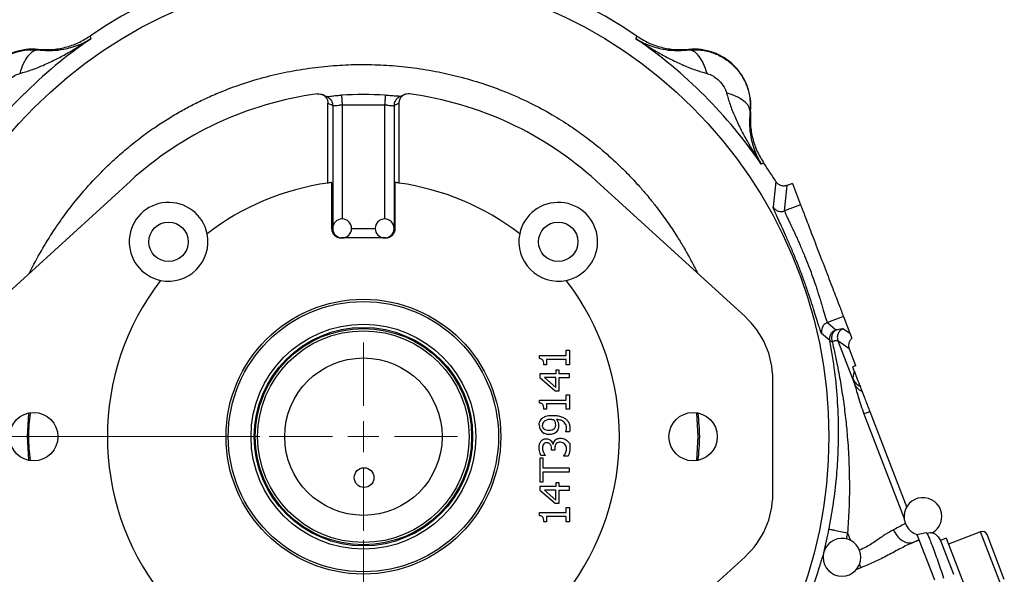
# Model space of a CAD drawing. Header units: inches. Extents: x 0.6 to 16.3, y 0.2 to 11.5.
# Tile 7 of 16: x 2.9 to 7.1, y 6.7 to 9. Entities that reach past the tile are written whole.
import ezdxf

# ---------------------------------------------------------------- set-up
doc = ezdxf.new("R2010")
doc.units = ezdxf.units.IN
doc.header["$MEASUREMENT"] = 0
doc.styles.add('SLDTEXTSTYLE0', font='TXT', dxfattribs={"width": 0.75})
doc.dimstyles.new('SLDDIMSTYLE0', dxfattribs={"dimtxt": 0.137795, "dimasz": 0.14, "dimexe": 0, "dimexo": 0.0625, "dimgap": 0.034449, "dimtad": 0, "dimtih": 1, "dimtoh": 1, "dimdec": 1, "dimlfac": 1.5, "dimrnd": 1e-09, "dimzin": 12, "dimdsep": 46, "dimtxsty": 'SLDTEXTSTYLE0', "dimblk1": 'CLOSED', "dimblk2": 'CLOSED', "dimsah": 1, "dimcen": 0.09, "dimadec": 0, "dimazin": 3, "dimtfac": 1, "dimtofl": 0, "dimtmove": 0, "dimatfit": 3, "dimldrblk": 'CLOSED', "dimfxl": 0, "dimfrac": 2, "dimtolj": 1, "dimtzin": 12, "dimarcsym": 0})
doc.dimstyles.new('SLDDIMSTYLE2', dxfattribs={"dimtxt": 0.137795, "dimasz": 0.14, "dimexe": 0, "dimexo": 0.0625, "dimgap": 0.034449, "dimtad": 0, "dimdec": 1, "dimlfac": 1.5, "dimrnd": 1e-09, "dimzin": 12, "dimdsep": 46, "dimtxsty": 'SLDTEXTSTYLE0', "dimblk1": 'CLOSED', "dimblk2": 'CLOSED', "dimsah": 1, "dimcen": 0.09, "dimadec": 0, "dimazin": 3, "dimtfac": 1, "dimtmove": 0, "dimatfit": 0, "dimldrblk": 'CLOSED', "dimfxl": 0, "dimfrac": 2, "dimtolj": 1, "dimtzin": 12, "dimarcsym": 0})
doc.dimstyles.new('SLDDIMSTYLE4', dxfattribs={"dimtxt": 0.137795, "dimasz": 0.14, "dimexe": 0, "dimexo": 0.0625, "dimgap": 0.034449, "dimtad": 0, "dimtih": 1, "dimtoh": 1, "dimdec": 1, "dimlfac": 1.5, "dimrnd": 1e-09, "dimzin": 12, "dimdsep": 46, "dimtxsty": 'SLDTEXTSTYLE0', "dimblk1": 'CLOSED', "dimblk2": 'CLOSED', "dimsah": 1, "dimcen": 0.09, "dimadec": 0, "dimazin": 3, "dimtfac": 1, "dimtdec": 1, "dimtofl": 0, "dimtmove": 0, "dimatfit": 3, "dimldrblk": 'CLOSED', "dimfxl": 0, "dimfrac": 2, "dimtolj": 1, "dimtzin": 12, "dimarcsym": 0})

# ---------------------------------------------------------------- blocks, each defined once
blk = doc.blocks.new('_Closed')
at = {"color": 0, "linetype": 'ByBlock', "lineweight": -2}
for p, q in [((-1, 0.166667), (0, 0)), ((-1, 0.166667), (-1, -0.166667)), ((0, 0), (-1, -0.166667)), ((0, 0), (-1, 0))]:
    blk.add_line(p, q, dxfattribs=at)
blk = doc.blocks.new('_D')
at = {"color": 7, "linetype": 'Continuous', "lineweight": 0}
for p, q in [((3.7642, 9.3328), (1.2716, 9.3328)), ((1.311, 9.3328), (1.311, 8.4175)), ((1.1582, 8.3895), (1.1163, 8.3895)), ((1.1163, 8.3895), (1.1163, 8.1707)), ((1.4637, 8.3895), (1.5057, 8.3895)), ((1.5057, 8.3895), (1.5057, 8.1707)), ((1.1163, 8.1707), (1.1582, 8.1707)), ((1.5057, 8.1707), (1.4637, 8.1707)), ((1.311, 4.4631), (1.311, 7.9646)), ((3.0976, 4.4631), (1.2716, 4.4631))]:
    blk.add_line(p, q, dxfattribs=at)
at = {"color": 7, "linetype": 'Continuous', "lineweight": 18, "xscale": 0.14, "yscale": 0.14}
for p, rotation in [((1.311, 9.3328), 90.0000000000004), ((1.311, 4.4631), 270.0000000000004)]:
    blk.add_blockref('_Closed', p, dxfattribs=dict(at, rotation=rotation))
at = {"color": 7, "linetype": 'Continuous', "lineweight": 18, "char_height": 0.1378, "attachment_point": 1, "style": 'SLDTEXTSTYLE0'}
for s, insert in [('186', (1.1582, 8.3484)), ('7.3', (1.1837, 8.1422))]:
    blk.add_mtext(s, dxfattribs=dict(at, insert=insert))
blk = doc.blocks.new('_D_2')
at = {"color": 7, "linetype": 'Continuous', "lineweight": 0}
for p, q in [((4.3431, 6.8412), (4.3431, 4.1251)), ((5.1764, 4.7044), (5.1764, 4.1251)), ((4.6637, 4.3629), (4.6217, 4.3629)), ((4.6217, 4.3629), (4.6217, 4.1441)), ((4.8673, 4.3629), (4.9093, 4.3629)), ((4.9093, 4.3629), (4.9093, 4.1441)), ((4.3431, 4.1644), (4.0931, 4.1644)), ((4.6217, 4.1441), (4.6637, 4.1441)), ((4.9093, 4.1441), (4.8673, 4.1441)), ((5.1764, 4.1644), (5.4264, 4.1644))]:
    blk.add_line(p, q, dxfattribs=at)
at = {"color": 7, "linetype": 'Continuous', "lineweight": 18, "xscale": 0.14, "yscale": 0.14}
blk.add_blockref('_Closed', (4.3431, 4.1644, 0.532), dxfattribs=at)
at = {"color": 7, "linetype": 'Continuous', "lineweight": 18, "xscale": 0.14, "yscale": 0.14, "rotation": 180.0000000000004}
blk.add_blockref('_Closed', (5.1764, 4.1644, 0.532), dxfattribs=at)
at = {"color": 7, "linetype": 'Continuous', "lineweight": 18, "char_height": 0.1378, "attachment_point": 1, "style": 'SLDTEXTSTYLE0'}
for s, insert in [('32', (4.6637, 4.3218)), ('1.3', (4.6383, 4.1156))]:
    blk.add_mtext(s, dxfattribs=dict(at, insert=insert))
blk = doc.blocks.new('_D_6')
at = {"color": 7, "linetype": 'Continuous', "lineweight": 0}
for p, q in [((3.9048, 7.2795), (1.6205, 7.2795)), ((1.6598, 7.2795), (1.6598, 5.5225)), ((1.5071, 5.4945), (1.4651, 5.4945)), ((1.4651, 5.4945), (1.4651, 5.2758)), ((1.8126, 5.4945), (1.8546, 5.4945)), ((1.8546, 5.4945), (1.8546, 5.2758)), ((1.4651, 5.2758), (1.5071, 5.2758)), ((1.8546, 5.2758), (1.8126, 5.2758)), ((1.6598, 4.4631), (1.6598, 5.0696)), ((3.0976, 4.4631), (1.6205, 4.4631))]:
    blk.add_line(p, q, dxfattribs=at)
at = {"color": 7, "linetype": 'Continuous', "lineweight": 18, "xscale": 0.14, "yscale": 0.14}
for p, rotation in [((1.6598, 7.2795, 0.532), 90.0000000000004), ((1.6598, 4.4631, 0.532), 270.0000000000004)]:
    blk.add_blockref('_Closed', p, dxfattribs=dict(at, rotation=rotation))
at = {"color": 7, "linetype": 'Continuous', "lineweight": 18, "char_height": 0.1378, "attachment_point": 1, "style": 'SLDTEXTSTYLE0'}
for s, insert in [('107', (1.5071, 5.4534)), ('4.2', (1.5326, 5.2472))]:
    blk.add_mtext(s, dxfattribs=dict(at, insert=insert))
blk = doc.blocks.new('SW_CENTERMARKSYMBOL_1')
at = {"color": 0, "linetype": 'Continuous', "lineweight": 18}
for p, q in [((0, 0.1312), (0, 0.399)), ((0, 0), (0, 0.0656)), ((-0.1312, 0), (-0.399, 0)), ((0, 0), (-0.0656, 0)), ((0, 0), (0, -0.0656)), ((0, 0), (0.0656, 0)), ((0.1312, 0), (0.399, 0)), ((0, -0.1312), (0, -0.399))]:
    blk.add_line(p, q, dxfattribs=at)

msp = doc.modelspace()

# ---------------------------------------------------------------- linework, layer by layer
at = {"color": 7, "linetype": 'Continuous', "lineweight": 25}
for p, q in [((3.1855, 8.9754), (3.1873, 8.9696)), ((3.1873, 8.9696), (3.189, 8.964)), ((5.4972, 8.964), (5.4989, 8.9696)), ((5.4989, 8.9696), (5.5007, 8.9754)), ((2.9663, 8.9189), (2.9664, 8.9168)), ((5.7198, 8.9168), (5.72, 8.9189)), ((4.2505, 8.7247), (4.2506, 8.7243)), ((4.4357, 8.7247), (4.4356, 8.7243)), ((4.1931, 8.6909), (4.2132, 8.6813)), ((4.1931, 8.3532), (4.1931, 8.6909)), ((4.2531, 8.6849), (4.4331, 8.6849)), ((4.473, 8.6813), (4.4931, 8.6909)), ((4.4931, 8.6909), (4.4931, 8.3532)), ((5.9825, 8.6563), (5.9804, 8.6562)), ((6.0332, 8.4353), (6.0276, 8.4336)), ((6.039, 8.4371), (6.0332, 8.4353)), ((3.3566, 8.3617), (2.7271, 7.7879)), ((4.2086, 8.3553), (4.2086, 8.161)), ((4.4776, 8.161), (4.4776, 8.3553)), ((5.3296, 8.3617), (5.9591, 7.7879)), ((6.0895, 8.3594), (6.0775, 8.2528)), ((6.1266, 8.2351), (6.1378, 8.3431)), ((6.1596, 8.3514), (6.1379, 8.3431)), ((6.1596, 8.3514), (6.1943, 8.2611)), ((6.1943, 8.2611), (6.1266, 8.2351)), ((4.4375, 8.121), (4.2487, 8.121)), ((6.3756, 7.7887), (6.308, 7.7627)), ((6.308, 7.7627), (6.343, 7.7317)), ((6.3756, 7.7887), (6.4031, 7.717)), ((6.3181, 7.6863), (6.2833, 7.7167)), ((6.3753, 7.7367), (6.4031, 7.717)), ((6.4031, 7.717), (6.4111, 7.6962)), ((6.3523, 7.6851), (6.4221, 7.5033)), ((6.3997, 7.6515), (6.3523, 7.6851)), ((5.2023, 7.6451), (5.2151, 7.6451)), ((5.2023, 7.6228), (5.2023, 7.6451)), ((5.2151, 7.6451), (5.2151, 7.5839)), ((6.3997, 7.6515), (6.4269, 7.5806)), ((5.0894, 7.6228), (5.2023, 7.6228)), ((5.0894, 7.6098), (5.0894, 7.6228)), ((5.2023, 7.6067), (5.1183, 7.6067)), ((5.1183, 7.6067), (5.1183, 7.5839)), ((5.2023, 7.5839), (5.2023, 7.6067)), ((5.1183, 7.5839), (5.1068, 7.5839)), ((5.172, 7.5607), (5.1585, 7.5607)), ((5.1585, 7.5607), (5.1585, 7.5458)), ((5.172, 7.5458), (5.172, 7.5607)), ((5.2151, 7.5839), (5.2023, 7.5839)), ((6.4266, 7.5794), (6.4148, 7.5749)), ((6.4216, 7.5572), (6.4148, 7.5749)), ((6.4216, 7.5572), (6.4153, 7.5289)), ((6.4269, 7.5806), (6.4266, 7.5794)), ((6.4273, 7.5797), (6.4269, 7.5806)), ((5.1585, 7.5458), (5.0898, 7.5458)), ((5.0898, 7.5458), (5.0898, 7.5303)), ((5.0898, 7.5303), (5.1544, 7.4742)), ((5.1096, 7.5296), (5.1585, 7.4875)), ((5.1585, 7.5296), (5.1096, 7.5296)), ((5.1585, 7.4875), (5.1585, 7.5296)), ((5.2151, 7.5458), (5.172, 7.5458)), ((5.172, 7.5296), (5.2151, 7.5296)), ((5.172, 7.4742), (5.172, 7.5296)), ((5.2151, 7.5296), (5.2151, 7.5458)), ((6.0767, 7.0373), (6.0767, 7.5216)), ((5.1544, 7.4742), (5.172, 7.4742)), ((5.0894, 7.4347), (5.2023, 7.4347)), ((5.0894, 7.4217), (5.0894, 7.4347)), ((5.2023, 7.457), (5.2151, 7.457)), ((5.2023, 7.4347), (5.2023, 7.457)), ((5.2151, 7.457), (5.2151, 7.3958)), ((5.1183, 7.3958), (5.1068, 7.3958)), ((5.2023, 7.4186), (5.1183, 7.4186)), ((5.1183, 7.4186), (5.1183, 7.3958)), ((5.2023, 7.3958), (5.2023, 7.4186)), ((5.2151, 7.3958), (5.2023, 7.3958)), ((6.4876, 7.3855), (6.6435, 6.9792)), ((5.7612, 7.2795), (5.7547, 7.3786)), ((5.1997, 7.2993), (5.1997, 7.3002)), ((5.2158, 7.2993), (5.1997, 7.2993)), ((5.1779, 7.256), (5.1767, 7.256)), ((5.7547, 7.1794), (5.7612, 7.2795)), ((5.1401, 7.2225), (5.1401, 7.228)), ((5.1541, 7.2225), (5.1401, 7.2225)), ((5.1454, 7.2474), (5.1466, 7.2474)), ((5.1541, 7.2296), (5.1541, 7.2225)), ((5.0898, 7.1887), (5.0898, 7.088)), ((5.1046, 7.1887), (5.0898, 7.1887)), ((5.1126, 7.2003), (5.0948, 7.2003)), ((5.1046, 7.1467), (5.1046, 7.1887)), ((5.1126, 7.2013), (5.1126, 7.2003)), ((5.1922, 7.1969), (5.1922, 7.1981)), ((5.21, 7.1969), (5.1922, 7.1969)), ((5.2151, 7.1467), (5.1046, 7.1467)), ((5.1046, 7.088), (5.1046, 7.13)), ((5.1046, 7.13), (5.2151, 7.13)), ((5.2151, 7.13), (5.2151, 7.1467)), ((5.0898, 7.088), (5.1046, 7.088)), ((5.1585, 7.0689), (5.0898, 7.0689)), ((5.0898, 7.0689), (5.0898, 7.0535)), ((5.0898, 7.0535), (5.1544, 6.9974)), ((5.1096, 7.0527), (5.1585, 7.0106)), ((5.1585, 7.0527), (5.1096, 7.0527)), ((5.172, 7.0838), (5.1585, 7.0838)), ((5.1585, 7.0838), (5.1585, 7.0689)), ((5.1585, 7.0106), (5.1585, 7.0527)), ((5.172, 7.0689), (5.172, 7.0838)), ((5.2151, 7.0689), (5.172, 7.0689)), ((5.172, 7.0527), (5.2151, 7.0527)), ((5.172, 6.9974), (5.172, 7.0527)), ((5.2151, 7.0527), (5.2151, 7.0689)), ((5.1544, 6.9974), (5.172, 6.9974)), ((5.2023, 6.9801), (5.2151, 6.9801)), ((5.2023, 6.9579), (5.2023, 6.9801)), ((5.2151, 6.9801), (5.2151, 6.919)), ((5.0894, 6.9579), (5.2023, 6.9579)), ((5.0894, 6.9449), (5.0894, 6.9579)), ((5.2023, 6.9417), (5.1183, 6.9417)), ((5.1183, 6.9417), (5.1183, 6.919)), ((5.2023, 6.919), (5.2023, 6.9417)), ((5.1183, 6.919), (5.1068, 6.919)), ((5.2151, 6.919), (5.2023, 6.919)), ((6.6957, 6.8433), (6.6708, 6.8319)), ((6.6963, 6.8417), (6.6708, 6.8319)), ((6.687, 6.8659), (6.7262, 6.8735)), ((6.687, 6.8659), (6.7609, 6.6734)), ((6.7767, 6.8558), (6.7861, 6.8403)), ((6.811, 6.8499), (6.7861, 6.8403)), ((6.7861, 6.8403), (6.8412, 6.6968)), ((6.811, 6.8499), (6.901, 6.6153)), ((6.9562, 6.8771), (6.8205, 6.825)), ((7.0569, 6.6744), (6.9838, 6.8648)), ((5.3296, 6.1973), (5.9591, 6.7711))]:
    msp.add_line(p, q, dxfattribs=at)
at = {"color": 8, "linetype": 'Continuous', "lineweight": 25}
for p, q in [((4.2132, 8.6813), (4.2132, 8.1645)), ((4.2531, 8.6849), (4.2531, 8.201)), ((4.4331, 8.6849), (4.4331, 8.201)), ((4.473, 8.6813), (4.473, 8.1645)), ((4.2086, 8.161), (4.2131, 8.161)), ((4.2931, 8.161), (4.3931, 8.161)), ((4.4731, 8.161), (4.4776, 8.161)), ((2.9206, 7.2795), (2.9271, 7.3778)), ((6.4626, 7.3759), (6.6328, 6.9324)), ((2.9271, 7.1808), (2.9206, 7.2795)), ((6.393, 6.8727), (6.3868, 6.8455)), ((6.393, 6.8727), (6.4054, 6.8404)), ((7.0446, 6.6468), (6.9562, 6.8771)), ((6.4498, 6.7248), (6.431, 6.7176))]:
    msp.add_line(p, q, dxfattribs=at)
at = {"color": 7, "linetype": 'Continuous', "lineweight": 25}
for centre, radius in [((4.3431, 7.2795), 1.9709), ((3.5181, 8.1045), 0.0833), ((5.1681, 8.1045), 0.0833), ((4.3431, 7.2795), 0.5818), ((4.3431, 7.2795), 0.5722), ((4.3431, 7.2795), 0.4758), ((4.3431, 7.2795), 0.4625), ((4.3431, 7.2795), 0.458), ((4.3431, 7.2795), 0.448), ((4.3431, 7.2795), 0.3333), ((2.9471, 7.2795), 0.1023), ((5.7391, 7.2795), 0.1023), ((4.346, 7.1062), 0.0417)]:
    msp.add_circle(centre, radius, dxfattribs=at)
for centre, radius, start, end in [((4.3431, 7.2795), 2.0533, 55.6839, 124.3161), ((4.3431, 7.2795), 2.0419, 124.4163, 145.5837), ((4.3431, 7.2795), 2.0419, 34.4163, 55.5837), ((2.9435, 8.6791), 0.2409, 84.5811, 185.4189), ((5.7427, 8.6791), 0.2409, 354.5811, 95.4189), ((4.3431, 7.2795), 1.4644, 97.6789, 132.3511), ((4.3431, 7.2795), 1.4482, 86.3362, 93.6657), ((4.3431, 7.2795), 1.4644, 47.6489, 82.3211), ((4.3431, 7.2795), 2.0533, 31.7307, 34.3161), ((4.3431, 7.2795), 1.0842, 97.9525, 127.6173), ((4.3431, 7.2795), 1.0842, 97.1285, 97.9525), ((4.3431, 7.2795), 1.0842, 82.0475, 82.8715), ((4.3431, 7.2795), 1.0842, 52.3827, 82.0475), ((3.5181, 8.1045), 0.1667, 11.7066, 258.2934), ((5.1681, 8.1045), 0.1667, 281.7066, 168.2934), ((4.2531, 8.161), 0.04, 90, 270), ((4.2531, 8.161), 0.04, 270, 90), ((4.4331, 8.161), 0.04, 90, 270), ((4.4331, 8.161), 0.04, 270, 90), ((3.5181, 8.1045), 0.1667, 258.2934, 11.7066), ((5.1681, 8.1045), 0.1667, 168.2934, 281.7066), ((4.3431, 7.2795), 1.0842, 142.3827, 217.6173), ((4.3431, 7.2795), 1.0842, 322.3827, 37.6173), ((5.7164, 7.5216), 0.3602, 0, 47.6489), ((5.1265, 7.3285), 0.0392, 179.2112, 243.0326), ((5.1773, 7.23), 0.0259, 359.854, 88.6287), ((5.1184, 7.2378), 0.0157, 90, 151.1073), ((5.7164, 7.0373), 0.3602, 312.3511, 0), ((6.7123, 6.9414), 0.08, 0, 251.642), ((6.7123, 6.9414), 0.08, 297.5471, 0), ((4.3431, 7.2795), 2.0099, 345.8573, 348.7762), ((6.3696, 6.7689), 0.08, 0, 166.0229), ((6.9639, 6.8572), 0.0213, 21, 111), ((6.3696, 6.7689), 0.08, 166.0229, 180), ((6.3696, 6.7689), 0.08, 180, 0)]:
    msp.add_arc(centre, radius, start, end, dxfattribs=at)
for centre, start_param, end_param in [((4.2487, 8.161), 0, 1.570796), ((4.4375, 8.161), 1.570796, 3.141593)]:
    msp.add_ellipse(centre, major_axis=(-0.0402, 0), ratio=0.996195, start_param=start_param, end_param=end_param, dxfattribs=at)
for points, knots in [([(2.8877, 8.8172), (2.9041, 8.8218), (2.9381, 8.8314), (2.9882, 8.8516), (3.0384, 8.8752), (3.0875, 8.9015), (3.1377, 8.9307), (3.171, 8.9523), (3.189, 8.964)], [0, 0, 0, 0, 0.1486331, 0.3078874, 0.4785516, 0.6434186, 0.806588, 1, 1, 1, 1]), ([(2.9663, 8.9189), (2.9855, 8.9181), (3.024, 8.9164), (3.0812, 8.9266), (3.1362, 8.9452), (3.1691, 8.9654), (3.1855, 8.9754)], [0, 0, 0, 0, 0.25, 0.499991, 0.749986, 1, 1, 1, 1]), ([(2.9664, 8.9168), (2.9867, 8.9154), (3.0254, 8.9127), (3.0699, 8.9186), (3.1065, 8.9271), (3.1369, 8.9374), (3.1648, 8.9499), (3.1813, 8.9594), (3.189, 8.964)], [0, 0, 0, 0, 0.224415, 0.426368, 0.565915, 0.724691, 0.870242, 1, 1, 1, 1]), ([(5.4972, 8.964), (5.505, 8.9594), (5.5214, 8.9499), (5.5493, 8.9374), (5.5797, 8.9271), (5.6163, 8.9186), (5.6608, 8.9127), (5.6995, 8.9154), (5.7198, 8.9168)], [0, 0, 0, 0, 0.129758, 0.275309, 0.434085, 0.573632, 0.775585, 1, 1, 1, 1]), ([(5.4972, 8.964), (5.5152, 8.9523), (5.5485, 8.9307), (5.5987, 8.9015), (5.6478, 8.8752), (5.698, 8.8516), (5.7482, 8.8314), (5.7821, 8.8218), (5.7985, 8.8172)], [0, 0, 0, 0, 0.19341, 0.356578, 0.521448, 0.69211, 0.851366, 1, 1, 1, 1]), ([(5.5007, 8.9754), (5.5171, 8.9654), (5.55, 8.9452), (5.605, 8.9266), (5.6622, 8.9164), (5.7007, 8.9181), (5.72, 8.9189)], [0, 0, 0, 0, 0.250014, 0.500009, 0.75, 1, 1, 1, 1]), ([(2.7058, 8.6562), (2.7051, 8.6733), (2.7038, 8.7078), (2.7162, 8.7592), (2.7391, 8.8075), (2.7728, 8.8498), (2.8152, 8.8836), (2.8636, 8.9065), (2.9149, 8.9188), (2.9493, 8.9175), (2.9664, 8.9168)], [0, 0, 0, 0, 0.122447, 0.246609, 0.372396, 0.499947, 0.628006, 0.75394, 0.877889, 1, 1, 1, 1]), ([(2.9664, 8.9168), (2.9589, 8.9156), (2.9441, 8.9132), (2.922, 8.892), (2.9021, 8.8601), (2.8925, 8.8315), (2.8877, 8.8172)], [0, 0, 0, 0, 0.250057, 0.5, 0.749943, 1, 1, 1, 1]), ([(5.7198, 8.9168), (5.7374, 8.9175), (5.7724, 8.9188), (5.8242, 8.906), (5.8719, 8.8829), (5.9133, 8.8497), (5.9465, 8.8083), (5.9696, 8.7606), (5.9824, 8.7088), (5.9811, 8.6738), (5.9804, 8.6562)], [0, 0, 0, 0, 0.125496, 0.250568, 0.375355, 0.500001, 0.624646, 0.749433, 0.874504, 1, 1, 1, 1]), ([(5.7985, 8.8172), (5.7937, 8.8315), (5.7841, 8.8601), (5.7642, 8.892), (5.7421, 8.9132), (5.7273, 8.9156), (5.7198, 8.9168)], [0, 0, 0, 0, 0.250057, 0.5, 0.749943, 1, 1, 1, 1]), ([(2.8054, 8.7349), (2.8085, 8.7434), (2.8155, 8.7621), (2.8361, 8.7865), (2.8606, 8.807), (2.8792, 8.8141), (2.8877, 8.8172)], [0, 0, 0, 0, 0.227358, 0.500018, 0.772307, 1, 1, 1, 1]), ([(5.7985, 8.8172), (5.807, 8.8141), (5.8257, 8.8071), (5.8501, 8.7865), (5.8707, 8.762), (5.8777, 8.7434), (5.8809, 8.7349)], [0, 0, 0, 0, 0.227358, 0.500018, 0.772307, 1, 1, 1, 1]), ([(4.1474, 8.7307), (4.152, 8.7309), (4.1611, 8.7311), (4.1742, 8.7258), (4.1845, 8.7168), (4.1916, 8.7047), (4.1926, 8.6956), (4.1931, 8.6909)], [0, 0, 0, 0, 0.199414, 0.398488, 0.602512, 0.794514, 1, 1, 1, 1]), ([(4.19, 8.7177), (4.1882, 8.7185), (4.1847, 8.7202), (4.1777, 8.7235), (4.1726, 8.726), (4.1692, 8.7276)], [0, 0, 0, 0, 0.260869, 0.503218, 1, 1, 1, 1]), ([(4.2506, 8.7242), (4.2465, 8.7239), (4.2369, 8.7232), (4.2201, 8.7215), (4.2045, 8.7196), (4.1922, 8.7181), (4.191, 8.7178), (4.1904, 8.7177)], [0, 0, 0, 0, 0.128229, 0.297706, 0.572599, 0.777356, 1, 1, 1, 1]), ([(4.4993, 8.7195), (4.4994, 8.7195), (4.4995, 8.7198), (4.4972, 8.7201), (4.4927, 8.7204), (4.481, 8.7212), (4.4623, 8.7224), (4.4452, 8.7236), (4.4356, 8.7242)], [0, 0, 0, 0, 0.028756, 0.124933, 0.249241, 0.431985, 0.681773, 1, 1, 1, 1]), ([(4.5388, 8.7307), (4.5342, 8.7309), (4.5251, 8.7311), (4.512, 8.7258), (4.5017, 8.7169), (4.4946, 8.7047), (4.4936, 8.6956), (4.4931, 8.6909)], [0, 0, 0, 0, 0.199076, 0.397814, 0.60186, 0.793869, 1, 1, 1, 1]), ([(4.517, 8.7276), (4.5142, 8.7262), (4.5072, 8.7229), (4.5003, 8.7196), (4.4962, 8.7177)], [0, 0, 0, 0, 0.411293, 1, 1, 1, 1]), ([(5.9804, 8.6562), (5.9792, 8.6637), (5.9768, 8.6785), (5.9557, 8.7006), (5.9237, 8.7205), (5.8951, 8.7301), (5.8809, 8.7349)], [0, 0, 0, 0, 0.2500574, 0.5, 0.7499426, 1, 1, 1, 1]), ([(5.8809, 8.7349), (5.8854, 8.7185), (5.895, 8.6845), (5.9152, 8.6344), (5.9388, 8.5842), (5.9651, 8.5351), (5.9943, 8.4849), (6.0159, 8.4516), (6.0276, 8.4336)], [0, 0, 0, 0, 0.148633, 0.307887, 0.478552, 0.643419, 0.806588, 1, 1, 1, 1]), ([(4.2132, 8.6813), (4.2142, 8.6811), (4.216, 8.6805), (4.2254, 8.6813), (4.2356, 8.6826), (4.245, 8.6838), (4.25, 8.6845), (4.2531, 8.6849)], [0, 0, 0, 0, 0.239864, 0.498311, 0.748394, 0.840704, 1, 1, 1, 1]), ([(4.4331, 8.6849), (4.4363, 8.6845), (4.4412, 8.6838), (4.4506, 8.6826), (4.4608, 8.6813), (4.4702, 8.6805), (4.4721, 8.6811), (4.473, 8.6813)], [0, 0, 0, 0, 0.160963, 0.251161, 0.501533, 0.760115, 1, 1, 1, 1]), ([(5.9804, 8.6562), (5.979, 8.6359), (5.9763, 8.5972), (5.9822, 8.5527), (5.9907, 8.5161), (6.001, 8.4857), (6.0135, 8.4578), (6.0231, 8.4413), (6.0276, 8.4336)], [0, 0, 0, 0, 0.224415, 0.426368, 0.565915, 0.724691, 0.870242, 1, 1, 1, 1]), ([(5.9825, 8.6563), (5.9817, 8.6371), (5.98, 8.5986), (5.9902, 8.5414), (6.0089, 8.4864), (6.029, 8.4535), (6.039, 8.4371)], [0, 0, 0, 0, 0.25, 0.499991, 0.749986, 1, 1, 1, 1]), ([(6.1379, 8.3431), (6.1335, 8.3419), (6.1247, 8.3395), (6.111, 8.3417), (6.0984, 8.3481), (6.0925, 8.3555), (6.0895, 8.3594)], [0, 0, 0, 0, 0.245572, 0.491001, 0.735542, 1, 1, 1, 1]), ([(6.2833, 7.7167), (6.2822, 7.7183), (6.2802, 7.7217), (6.2741, 7.7396), (6.266, 7.7657), (6.2555, 7.8003), (6.2426, 7.8414), (6.2273, 7.888), (6.2099, 7.9378), (6.1909, 7.989), (6.1708, 8.0397), (6.1504, 8.0883), (6.1306, 8.1331), (6.1127, 8.1723), (6.0975, 8.2049), (6.0861, 8.2295), (6.0786, 8.247), (6.0778, 8.2509), (6.0775, 8.2528)], [0, 0, 0, 0, 0.063306, 0.126311, 0.189209, 0.251748, 0.31372, 0.376165, 0.438759, 0.500359, 0.56197, 0.624387, 0.686902, 0.748702, 0.810746, 0.874031, 0.937456, 1, 1, 1, 1]), ([(6.0775, 8.2528), (6.0802, 8.249), (6.0858, 8.2412), (6.0985, 8.2341), (6.1128, 8.2315), (6.122, 8.2339), (6.1266, 8.2351)], [0, 0, 0, 0, 0.250121, 0.5, 0.749879, 1, 1, 1, 1]), ([(6.1266, 8.2351), (6.1267, 8.2342), (6.1269, 8.2323), (6.1297, 8.2252), (6.1344, 8.2146), (6.1408, 8.2009), (6.1488, 8.1841), (6.1579, 8.1651), (6.1669, 8.1461), (6.1753, 8.1279), (6.1834, 8.11), (6.1955, 8.0825), (6.2106, 8.0472), (6.2262, 8.0082), (6.2388, 7.9747), (6.2495, 7.9448), (6.2574, 7.9214), (6.2629, 7.9048), (6.2661, 7.8947), (6.2695, 7.8843), (6.2731, 7.8729), (6.2766, 7.8615), (6.2802, 7.8494), (6.285, 7.8337), (6.2903, 7.8157), (6.2955, 7.7978), (6.3006, 7.7809), (6.3051, 7.7671), (6.307, 7.7642), (6.308, 7.7627)], [0, 0, 0, 0, 0.039223, 0.080835, 0.124852, 0.165709, 0.205078, 0.24976, 0.286555, 0.312099, 0.345103, 0.374668, 0.440756, 0.499758, 0.538344, 0.5801, 0.625033, 0.639249, 0.654427, 0.670567, 0.687669, 0.70882, 0.72691, 0.750006, 0.793996, 0.834451, 0.874983, 0.938848, 1, 1, 1, 1]), ([(6.308, 7.7627), (6.3032, 7.7602), (6.2938, 7.7552), (6.2853, 7.7425), (6.2817, 7.7292), (6.2828, 7.7208), (6.2833, 7.7167)], [0, 0, 0, 0, 0.279846, 0.55926, 0.779591, 1, 1, 1, 1]), ([(6.3181, 7.6863), (6.3177, 7.6916), (6.3168, 7.7021), (6.3228, 7.7159), (6.3319, 7.7262), (6.3393, 7.7298), (6.343, 7.7317)], [0, 0, 0, 0, 0.279846, 0.559282, 0.779604, 1, 1, 1, 1]), ([(6.3473, 7.7323), (6.3432, 7.73), (6.335, 7.7253), (6.3272, 7.7125), (6.3241, 7.6972), (6.3266, 7.6871), (6.3278, 7.6821)], [0, 0, 0, 0, 0.250166, 0.5, 0.749834, 1, 1, 1, 1]), ([(6.3473, 7.7323), (6.3461, 7.7321), (6.3438, 7.7315), (6.3433, 7.7316), (6.343, 7.7317)], [0, 0, 0, 0, 0.501706, 1, 1, 1, 1]), ([(6.3473, 7.7323), (6.3547, 7.7341), (6.3694, 7.7378), (6.3734, 7.737), (6.3753, 7.7367)], [0, 0, 0, 0, 0.499968, 1, 1, 1, 1]), ([(6.3146, 6.8883), (6.3206, 6.9209), (6.3331, 6.9887), (6.3454, 7.0895), (6.3532, 7.1923), (6.3562, 7.3034), (6.3524, 7.4252), (6.3406, 7.5562), (6.3257, 7.6424), (6.3181, 7.6863)], [0, 0, 0, 0, 0.120024, 0.249205, 0.369646, 0.499267, 0.662186, 0.82805, 1, 1, 1, 1]), ([(6.3181, 7.6863), (6.3189, 7.6853), (6.3204, 7.6833), (6.3253, 7.6825), (6.3278, 7.6821)], [0, 0, 0, 0, 0.50124, 1, 1, 1, 1]), ([(6.3523, 7.6851), (6.3502, 7.6855), (6.3465, 7.6863), (6.3334, 7.6833), (6.3278, 7.6821)], [0, 0, 0, 0, 0.569736, 1, 1, 1, 1]), ([(6.3278, 7.6821), (6.3342, 7.6543), (6.3464, 7.6008), (6.3616, 7.5201), (6.3745, 7.44), (6.3847, 7.3603), (6.3934, 7.2721), (6.3992, 7.1783), (6.4015, 7.0745), (6.3999, 6.9733), (6.3952, 6.9053), (6.393, 6.8727)], [0, 0, 0, 0, 0.106766, 0.20598, 0.306445, 0.408576, 0.503721, 0.633259, 0.753567, 0.882242, 1, 1, 1, 1]), ([(6.4111, 7.6962), (6.4079, 7.6929), (6.4018, 7.6865), (6.3974, 7.6742), (6.3965, 7.6623), (6.3987, 7.655), (6.3997, 7.6515)], [0, 0, 0, 0, 0.278469, 0.537955, 0.77846, 1, 1, 1, 1]), ([(5.1068, 7.5839), (5.1067, 7.5882), (5.1065, 7.5942), (5.1042, 7.6014), (5.1016, 7.6055), (5.0973, 7.6083), (5.093, 7.6095), (5.0901, 7.6098), (5.0894, 7.6098)], [0, 0, 0, 0, 0.355688, 0.509885, 0.631839, 0.754105, 0.936228, 1, 1, 1, 1]), ([(6.4216, 7.5572), (6.4217, 7.5569), (6.4219, 7.5564), (6.4224, 7.5553), (6.4232, 7.553), (6.4251, 7.5483), (6.4291, 7.5379), (6.4381, 7.5144), (6.4433, 7.5007), (6.4475, 7.4899)], [0, 0, 0, 0, 0.001753, 0.003662, 0.008308, 0.022226, 0.071773, 0.264734, 1, 1, 1, 1]), ([(6.4153, 7.5289), (6.4154, 7.5271), (6.4157, 7.5236), (6.42, 7.51), (6.4221, 7.5033)], [0, 0, 0, 0, 0.5000238, 1, 1, 1, 1]), ([(6.4221, 7.5033), (6.4246, 7.4954), (6.4296, 7.4792), (6.4384, 7.4476), (6.4491, 7.4126), (6.458, 7.3882), (6.4626, 7.3759)], [0, 0, 0, 0, 0.231235, 0.47735, 0.734702, 1, 1, 1, 1]), ([(6.4548, 7.4708), (6.4476, 7.4748), (6.4332, 7.483), (6.4258, 7.4965), (6.4221, 7.5033)], [0, 0, 0, 0, 0.499884, 1, 1, 1, 1]), ([(6.4475, 7.4899), (6.4481, 7.4884), (6.4492, 7.4853), (6.4529, 7.4756), (6.4548, 7.4708)], [0, 0, 0, 0, 0.50001, 1, 1, 1, 1]), ([(6.4548, 7.4708), (6.4568, 7.4656), (6.4608, 7.4553), (6.4718, 7.4265), (6.4812, 7.4021), (6.4876, 7.3855)], [0, 0, 0, 0, 0.240065, 0.482608, 1, 1, 1, 1]), ([(5.1068, 7.3958), (5.1067, 7.4001), (5.1065, 7.4061), (5.1042, 7.4133), (5.1016, 7.4173), (5.0973, 7.4202), (5.093, 7.4214), (5.0901, 7.4217), (5.0894, 7.4217)], [0, 0, 0, 0, 0.355688, 0.509885, 0.631839, 0.754105, 0.936228, 1, 1, 1, 1]), ([(2.9315, 7.3789), (2.9282, 7.3457), (2.9217, 7.2795), (2.9282, 7.2134), (2.9315, 7.1803)], [0, 0, 0, 0, 0.500417, 1, 1, 1, 1]), ([(5.0872, 7.329), (5.0874, 7.3316), (5.0878, 7.3384), (5.0913, 7.3482), (5.0963, 7.3537), (5.0985, 7.3561)], [0, 0, 0, 0, 0.264551, 0.676127, 1, 1, 1, 1]), ([(5.0985, 7.3561), (5.1026, 7.3591), (5.1125, 7.3663), (5.1292, 7.3693), (5.1406, 7.3696), (5.1449, 7.3697)], [0, 0, 0, 0, 0.305802, 0.738147, 1, 1, 1, 1]), ([(5.108, 7.3439), (5.1061, 7.3419), (5.1024, 7.338), (5.101, 7.332), (5.101, 7.3289), (5.1009, 7.3282)], [0, 0, 0, 0, 0.472548, 0.884085, 1, 1, 1, 1]), ([(5.1412, 7.3528), (5.1373, 7.3527), (5.1305, 7.3525), (5.1197, 7.3506), (5.1122, 7.3476), (5.1085, 7.3444), (5.108, 7.3439)], [0, 0, 0, 0, 0.331659, 0.582769, 0.943673, 1, 1, 1, 1]), ([(5.1412, 7.3528), (5.142, 7.3528), (5.1437, 7.3528), (5.1464, 7.3527), (5.1482, 7.3525), (5.1491, 7.3525)], [0, 0, 0, 0, 0.320221, 0.65999, 1, 1, 1, 1]), ([(5.1449, 7.3697), (5.1517, 7.3694), (5.1642, 7.3688), (5.1823, 7.3648), (5.1924, 7.3589), (5.1975, 7.3559)], [0, 0, 0, 0, 0.370716, 0.678134, 1, 1, 1, 1]), ([(5.1491, 7.3525), (5.1502, 7.3506), (5.1524, 7.3469), (5.1551, 7.3393), (5.1556, 7.3336), (5.156, 7.33)], [0, 0, 0, 0, 0.2738253, 0.5472294, 1, 1, 1, 1]), ([(5.1612, 7.3524), (5.1626, 7.3501), (5.1653, 7.3458), (5.1691, 7.3372), (5.1696, 7.3305), (5.1699, 7.3263)], [0, 0, 0, 0, 0.291, 0.543966, 1, 1, 1, 1]), ([(5.203, 7.3158), (5.2027, 7.3201), (5.2021, 7.3277), (5.1968, 7.3376), (5.1882, 7.3454), (5.1759, 7.3507), (5.1662, 7.3518), (5.1612, 7.3524)], [0, 0, 0, 0, 0.204089, 0.36703, 0.529843, 0.757077, 1, 1, 1, 1]), ([(5.1975, 7.3559), (5.2004, 7.3535), (5.2074, 7.3477), (5.2149, 7.3352), (5.2173, 7.3228), (5.2175, 7.3157), (5.2175, 7.3136)], [0, 0, 0, 0, 0.2323952, 0.5580344, 0.8700275, 1, 1, 1, 1]), ([(5.1298, 7.3055), (5.1253, 7.3058), (5.1182, 7.3062), (5.1093, 7.3103), (5.1039, 7.3159), (5.1013, 7.3223), (5.101, 7.3264), (5.1009, 7.3282)], [0, 0, 0, 0, 0.3205656, 0.5100404, 0.7007921, 0.8695738, 1, 1, 1, 1]), ([(5.1516, 7.3141), (5.1499, 7.3123), (5.1465, 7.3088), (5.1386, 7.3059), (5.133, 7.3057), (5.1298, 7.3055)], [0, 0, 0, 0, 0.3012641, 0.6030272, 1, 1, 1, 1]), ([(5.1625, 7.3021), (5.1607, 7.3001), (5.1563, 7.2952), (5.1454, 7.2894), (5.136, 7.2888), (5.1305, 7.2885)], [0, 0, 0, 0, 0.227096, 0.541975, 1, 1, 1, 1]), ([(5.156, 7.33), (5.1559, 7.3277), (5.1557, 7.3231), (5.1542, 7.3175), (5.1522, 7.3149), (5.1516, 7.3141)], [0, 0, 0, 0, 0.409687, 0.823202, 1, 1, 1, 1]), ([(5.1699, 7.3263), (5.1698, 7.3238), (5.1697, 7.3193), (5.1681, 7.3116), (5.1653, 7.306), (5.1629, 7.3027), (5.1625, 7.3021)], [0, 0, 0, 0, 0.281403, 0.524962, 0.916652, 1, 1, 1, 1]), ([(5.1997, 7.3002), (5.2005, 7.3022), (5.2019, 7.3057), (5.2028, 7.3111), (5.2029, 7.3142), (5.203, 7.3158)], [0, 0, 0, 0, 0.411808, 0.703778, 1, 1, 1, 1]), ([(5.2175, 7.3136), (5.2175, 7.3123), (5.2175, 7.3097), (5.2171, 7.305), (5.2163, 7.3015), (5.2158, 7.2993)], [0, 0, 0, 0, 0.266416, 0.532797, 1, 1, 1, 1]), ([(5.0871, 7.233), (5.0872, 7.2359), (5.0874, 7.2412), (5.0891, 7.2504), (5.0923, 7.256), (5.0942, 7.2594)], [0, 0, 0, 0, 0.308036, 0.572428, 1, 1, 1, 1]), ([(5.0942, 7.2594), (5.0956, 7.2611), (5.0988, 7.265), (5.1056, 7.269), (5.1124, 7.2705), (5.1163, 7.2706), (5.1174, 7.2706)], [0, 0, 0, 0, 0.238563, 0.559501, 0.87652, 1, 1, 1, 1]), ([(5.1305, 7.2885), (5.1272, 7.2886), (5.1197, 7.2889), (5.1127, 7.2918), (5.1087, 7.2935)], [0, 0, 0, 0, 0.4295368, 1, 1, 1, 1]), ([(5.1174, 7.2706), (5.1205, 7.2703), (5.1266, 7.2698), (5.1347, 7.265), (5.1412, 7.2583), (5.1444, 7.2519), (5.1453, 7.2481), (5.1454, 7.2474)], [0, 0, 0, 0, 0.2342092, 0.4689815, 0.7009342, 0.9480207, 1, 1, 1, 1]), ([(5.1466, 7.2474), (5.1471, 7.2492), (5.148, 7.2526), (5.1501, 7.2586), (5.153, 7.2621), (5.1548, 7.2643)], [0, 0, 0, 0, 0.281428, 0.562678, 1, 1, 1, 1]), ([(5.1548, 7.2643), (5.1571, 7.2663), (5.1616, 7.2702), (5.1699, 7.2727), (5.1754, 7.2729), (5.1779, 7.273)], [0, 0, 0, 0, 0.3530377, 0.7039065, 1, 1, 1, 1]), ([(5.1767, 7.256), (5.1736, 7.2558), (5.1689, 7.2556), (5.1631, 7.253), (5.1602, 7.2506), (5.1589, 7.2489), (5.1585, 7.2485)], [0, 0, 0, 0, 0.456224, 0.684046, 0.912356, 1, 1, 1, 1]), ([(5.1779, 7.273), (5.1807, 7.2729), (5.188, 7.2725), (5.1979, 7.2688), (5.206, 7.2623), (5.212, 7.2563), (5.2159, 7.2526), (5.2177, 7.2508)], [0, 0, 0, 0, 0.179814, 0.458801, 0.658607, 0.837648, 1, 1, 1, 1]), ([(5.0948, 7.2003), (5.0937, 7.2029), (5.0909, 7.2092), (5.088, 7.2202), (5.0874, 7.2287), (5.0871, 7.233)], [0, 0, 0, 0, 0.245615, 0.618336, 1, 1, 1, 1]), ([(5.1046, 7.2454), (5.1042, 7.2446), (5.1026, 7.2415), (5.1018, 7.2368), (5.1016, 7.2301), (5.1016, 7.2259), (5.1016, 7.223)], [0, 0, 0, 0, 0.1140035, 0.4584594, 0.6199623, 1, 1, 1, 1]), ([(5.1016, 7.223), (5.1018, 7.2227), (5.1026, 7.2209), (5.1039, 7.2178), (5.1056, 7.2137), (5.1075, 7.2095), (5.1099, 7.2054), (5.1117, 7.2027), (5.1126, 7.2013)], [0, 0, 0, 0, 0.0532371, 0.2342434, 0.4152497, 0.5963515, 0.7976872, 1, 1, 1, 1]), ([(5.1401, 7.228), (5.1398, 7.2324), (5.1393, 7.2391), (5.135, 7.2467), (5.1304, 7.2509), (5.1249, 7.2532), (5.1208, 7.2536), (5.1186, 7.2535), (5.1184, 7.2535)], [0, 0, 0, 0, 0.337738, 0.522297, 0.674466, 0.82673, 0.979886, 1, 1, 1, 1]), ([(5.1585, 7.2485), (5.1577, 7.2471), (5.156, 7.2443), (5.1544, 7.2378), (5.1542, 7.2328), (5.1541, 7.2296)], [0, 0, 0, 0, 0.241835, 0.50492, 1, 1, 1, 1]), ([(5.1922, 7.1981), (5.1938, 7.2006), (5.1985, 7.2082), (5.2026, 7.2192), (5.2031, 7.2276), (5.2032, 7.23)], [0, 0, 0, 0, 0.262184, 0.788225, 1, 1, 1, 1]), ([(5.2177, 7.2508), (5.2177, 7.2505), (5.2177, 7.2439), (5.218, 7.2342), (5.2174, 7.2216), (5.2152, 7.2099), (5.212, 7.2019), (5.21, 7.1969)], [0, 0, 0, 0, 0.017901, 0.358327, 0.531599, 0.704868, 1, 1, 1, 1]), ([(5.1068, 6.919), (5.1067, 6.9232), (5.1065, 6.9293), (5.1042, 6.9365), (5.1016, 6.9405), (5.0973, 6.9434), (5.093, 6.9445), (5.0901, 6.9448), (5.0894, 6.9449)], [0, 0, 0, 0, 0.355688, 0.509885, 0.631839, 0.754105, 0.936228, 1, 1, 1, 1]), ([(6.64, 6.9137), (6.6339, 6.9098), (6.6225, 6.9025), (6.5985, 6.8908), (6.5874, 6.8855)], [0, 0, 0, 0, 0.537765, 1, 1, 1, 1]), ([(6.5874, 6.8855), (6.5921, 6.8763), (6.6016, 6.8581), (6.6236, 6.8385), (6.6481, 6.8282), (6.6633, 6.8307), (6.6708, 6.8319)], [0, 0, 0, 0, 0.25016, 0.499999, 0.749838, 1, 1, 1, 1]), ([(6.7262, 6.8735), (6.7268, 6.8735), (6.7274, 6.8734), (6.7293, 6.8697), (6.7294, 6.8695)], [0, 0, 0, 0, 0.929331, 1, 1, 1, 1]), ([(6.7768, 6.8558), (6.7735, 6.8591), (6.7669, 6.8656), (6.7548, 6.8709), (6.742, 6.8728), (6.7336, 6.8707), (6.7293, 6.8697)], [0, 0, 0, 0, 0.24674, 0.496303, 0.747818, 1, 1, 1, 1]), ([(6.6708, 6.8319), (6.6555, 6.8247), (6.6239, 6.8097), (6.571, 6.7806), (6.5129, 6.7507), (6.471, 6.7335), (6.4498, 6.7248)], [0, 0, 0, 0, 0.231919, 0.478237, 0.735737, 1, 1, 1, 1]), ([(6.2921, 6.7884), (6.2872, 6.7724), (6.2775, 6.7405), (6.2567, 6.6749), (6.2325, 6.6048), (6.2138, 6.5568), (6.2044, 6.5329)], [0, 0, 0, 0, 0.2522856, 0.5023137, 0.7513284, 1, 1, 1, 1])]:
    msp.add_open_spline(points, degree=3, knots=knots, dxfattribs=at)
at = {"color": 8, "linetype": 'Continuous', "lineweight": 25}
for points, knots in [([(2.9289, 7.9718), (2.9295, 7.9731), (2.9444, 8.0057), (2.9786, 8.0662), (3.0302, 8.1506), (3.0872, 8.2314), (3.1516, 8.3123), (3.2177, 8.3848), (3.2818, 8.4472), (3.3401, 8.4987), (3.4006, 8.547), (3.4603, 8.5899), (3.5171, 8.6267), (3.5698, 8.6578), (3.6225, 8.6861), (3.6777, 8.7129), (3.746, 8.7427), (3.8311, 8.7743), (3.93, 8.8039), (4.0346, 8.8275), (4.1383, 8.8438), (4.2411, 8.8531), (4.3415, 8.8561), (4.4419, 8.853), (4.5448, 8.8434), (4.6461, 8.8274), (4.7479, 8.8048), (4.847, 8.7759), (4.9495, 8.7385), (5.0477, 8.6946), (5.1389, 8.6456), (5.2041, 8.605), (5.2493, 8.5739), (5.28, 8.5518), (5.3117, 8.5276), (5.3411, 8.5039), (5.3691, 8.4801), (5.3964, 8.4559), (5.4264, 8.4279), (5.4637, 8.391), (5.5018, 8.3506), (5.535, 8.3125), (5.562, 8.2799), (5.5935, 8.2399), (5.6321, 8.1869), (5.6699, 8.1297), (5.7018, 8.0771), (5.7285, 8.0292), (5.7472, 7.9939), (5.7564, 7.9744), (5.7579, 7.9713)], [0, 0, 0, 0, 0.001231, 0.030539, 0.059116, 0.085512, 0.114838, 0.147102, 0.169089, 0.191085, 0.213366, 0.235089, 0.253692, 0.271009, 0.287317, 0.304616, 0.323295, 0.350788, 0.38195, 0.411255, 0.442067, 0.47138, 0.4992, 0.527648, 0.556968, 0.587165, 0.615073, 0.645786, 0.675103, 0.707985, 0.737366, 0.763236, 0.773426, 0.784175, 0.795484, 0.807352, 0.816422, 0.826788, 0.838448, 0.851402, 0.871469, 0.885819, 0.894456, 0.907521, 0.92923, 0.950286, 0.965995, 0.981584, 0.997053, 1, 1, 1, 1]), ([(4.1899, 8.7175), (4.191, 8.7171), (4.1946, 8.7156), (4.2001, 8.7115), (4.2058, 8.7052), (4.21, 8.6979), (4.2127, 8.6898), (4.2131, 8.6842), (4.2132, 8.6813)], [0, 0, 0, 0, 0.074391, 0.259144, 0.443896, 0.629221, 0.814709, 1, 1, 1, 1]), ([(4.4963, 8.7175), (4.4952, 8.7171), (4.4916, 8.7156), (4.4862, 8.7115), (4.4804, 8.7052), (4.4763, 8.6979), (4.4735, 8.6898), (4.4731, 8.6842), (4.473, 8.6813)], [0, 0, 0, 0, 0.073965, 0.258802, 0.443639, 0.62905, 0.814624, 1, 1, 1, 1]), ([(5.7591, 7.3778), (5.7624, 7.345), (5.7688, 7.2794), (5.7624, 7.2137), (5.7591, 7.1808)], [0, 0, 0, 0, 0.498923, 1, 1, 1, 1]), ([(6.5874, 6.8855), (6.5762, 6.8792), (6.5538, 6.8666), (6.5155, 6.839), (6.4789, 6.8147), (6.4531, 6.8032), (6.4435, 6.7989)], [0, 0, 0, 0, 0.2772996, 0.5560308, 0.8338525, 1, 1, 1, 1]), ([(6.7294, 6.8695), (6.7308, 6.8669), (6.733, 6.8628), (6.7374, 6.8527), (6.7429, 6.8397), (6.751, 6.8191), (6.7624, 6.7886), (6.7747, 6.7546), (6.7875, 6.7182), (6.7958, 6.6936), (6.8, 6.681)], [0, 0, 0, 0, 0.125024, 0.200601, 0.275598, 0.423758, 0.571923, 0.722297, 0.858111, 1, 1, 1, 1]), ([(6.4498, 6.7248), (6.4485, 6.7282), (6.4468, 6.7325), (6.4443, 6.739), (6.4438, 6.7403)], [0, 0, 0, 0, 0.809583, 1, 1, 1, 1])]:
    msp.add_open_spline(points, degree=3, knots=knots, dxfattribs=at)
for points in [[(4.2506, 8.7243), (4.2506, 8.7238), (4.2507, 8.7226), (4.2509, 8.719), (4.2512, 8.714), (4.2516, 8.7078), (4.2521, 8.7007), (4.2526, 8.693), (4.2529, 8.6876), (4.2531, 8.6849)], [(4.4356, 8.7243), (4.4356, 8.7238), (4.4355, 8.7226), (4.4353, 8.719), (4.435, 8.714), (4.4346, 8.7078), (4.4341, 8.7007), (4.4336, 8.693), (4.4333, 8.6876), (4.4331, 8.6849)]]:
    msp.add_open_spline(points, degree=3, dxfattribs=at)
at = {"color": 7, "linetype": 'Continuous', "lineweight": 25}
for points in [[(6.1943, 8.2611), (6.1949, 8.2595), (6.1961, 8.2563), (6.202, 8.2409), (6.2107, 8.2183), (6.2221, 8.1887), (6.2357, 8.1532), (6.2511, 8.1131), (6.2677, 8.0698), (6.2849, 8.0249), (6.3022, 7.98), (6.3188, 7.9367), (6.3342, 7.8966), (6.3478, 7.8611), (6.3592, 7.8315), (6.3679, 7.8089), (6.3738, 7.7935), (6.375, 7.7903), (6.3756, 7.7887)], [(6.3753, 7.7367), (6.3707, 7.7342), (6.3613, 7.7294), (6.3523, 7.716), (6.3484, 7.7004), (6.351, 7.6902), (6.3523, 7.6851)], [(6.4475, 7.4899), (6.4405, 7.4951), (6.4266, 7.5055), (6.4191, 7.5211), (6.4153, 7.5289)], [(6.4876, 7.3855), (6.4818, 7.3833), (6.4704, 7.3789), (6.4652, 7.3769), (6.4626, 7.3759)], [(6.3146, 6.8883), (6.316, 6.888), (6.319, 6.8874), (6.3373, 6.8838), (6.3628, 6.8787), (6.3829, 6.8747), (6.393, 6.8727)]]:
    msp.add_open_spline(points, degree=3, dxfattribs=at)

# ---------------------------------------------------------------- block references
at = {"color": 7, "linetype": 'Continuous', "lineweight": 0}
msp.add_blockref('SW_CENTERMARKSYMBOL_1', (4.3431, 7.2795), dxfattribs=at)

# ---------------------------------------------------------------- dimensions: what is measured, and where the dimension line sits
at = {"color": 7, "linetype": 'Continuous', "lineweight": 18}
for base, p1, dimstyle, picture, middle in [((1.311, 4.4631), (3.8036, 9.3328), 'SLDDIMSTYLE0', '_D', (1.311, 8.191)), ((1.6598, 4.4631), (3.9442, 7.2795), 'SLDDIMSTYLE4', '_D_6', (1.6598, 5.296))]:
    dim = msp.add_linear_dim(base=base, p1=p1, p2=(3.137, 4.4631), angle=90, dimstyle=dimstyle, dxfattribs=at)
    dim.commit()
    dim.dimension.update_dxf_attribs({"geometry": picture, "text_midpoint": middle, "dimtype": 160})
dim = msp.add_linear_dim(base=(5.17644, 4.16442), p1=(4.3431, 6.88054), p2=(5.17644, 4.74381), dimstyle='SLDDIMSTYLE2', dxfattribs=at)
dim.commit()
dim.dimension.update_dxf_attribs({"geometry": '_D_2', "text_midpoint": (4.76552, 4.16442), "dimtype": 160})

doc.saveas('drawing.dxf')
